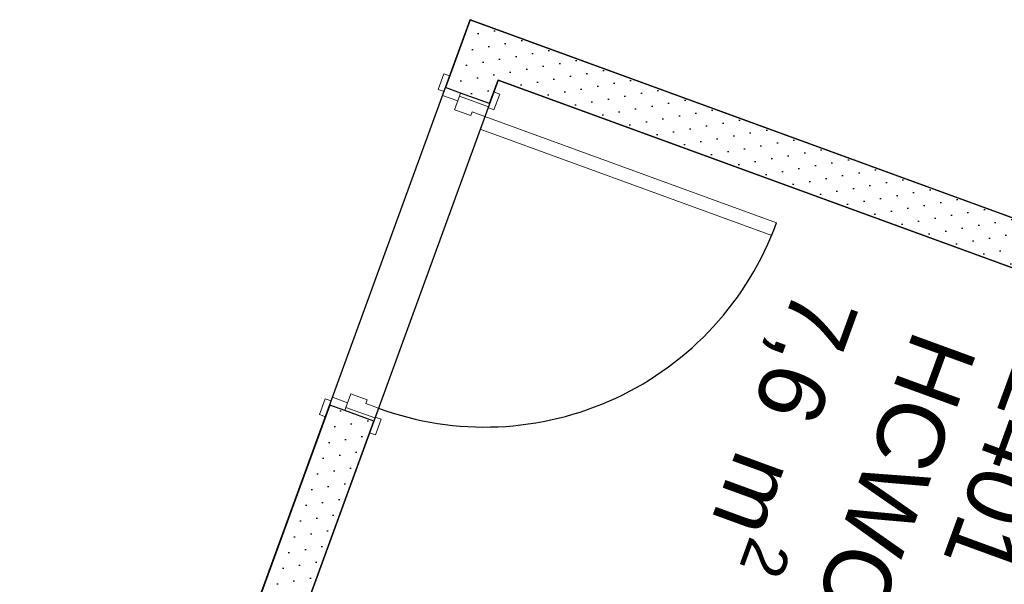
# Model space of a CAD drawing. Header units: millimetres. Extents: x 112481703 to 112588235, y 1264638581 to 1264713486.
# Tile 143 of 256: x 112552136 to 112555080, y 1264676998 to 1264678685. Entities that reach past the tile are written whole.
import ezdxf

# ---------------------------------------------------------------- set-up
doc = ezdxf.new("R2010")
doc.units = ezdxf.units.MM
doc.header["$LTSCALE"] = 0.5
doc.header["$MEASUREMENT"] = 0
doc.linetypes.add('PLINE', pattern=[0])
doc.layers.add('234- Vinduer_ dører_ porter(Nye konstruksjoner)', color=7, linetype='Continuous', lineweight=0)
for name, color, linetype in [('242- Ikke-bærende innervegger', 7, 'Continuous'), ('242- Ikke-bærende innervegger (Skravur)', 7, 'Continuous'), ('244- Vinduer_ dører_ foldevegger(Nye konstruksjoner)', 7, 'Continuous'), ('862- M___Nettoareal (1-100)', 7, 'Continuous'), ('862- M___Nettoareal(Nye konstruksjoner)', 7, 'Continuous'), ('862- M___Nettoareal(Polylinje)(Nye konstruksjoner)', 7, 'Continuous')]:
    doc.layers.add(name, color=color, linetype=linetype)
doc.styles.add('GENERATED_STYLE_1', font='arial.ttf')
pattern_1 = [(249.956, (112557650, 1264717795), (-81.357, 29.68231), [0, -50]), (249.956, (112557682.11, 1264717756.67), (-81.357, 29.68231), [0, -50])]

# ---------------------------------------------------------------- blocks, each defined once
blk = doc.blocks.new('Korridor_ Kommunikasjon_2201_63', base_point=(112559704.1, 1264676700.3))
at = {"layer": '862- M___Nettoareal(Polylinje)(Nye konstruksjoner)', "linetype": 'PLINE', "flags": 128}
blk.add_lwpolyline([(112557148.6, 1264687798.4), (112555269.8, 1264688483.9), (112554593.4, 1264688730.7), (112553511, 1264685763.9), (112554187.4, 1264685517.2), (112553494.7, 1264683618.6), (112552802, 1264681720), (112552125.6, 1264681966.8), (112551052.2, 1264679024.5), (112551493.7, 1264678863.4), (112551728.6, 1264678777.7), (112551035.9, 1264676879.1), (112550343.2, 1264674980.5), (112545166.9, 1264676869), (112544028, 1264673747.3), (112543498.5, 1264672295.9), (112543785, 1264672191.3), (112543704.1, 1264671969.6), (112546498.9, 1264670950), (112546875.9, 1264671983.4), (112547903, 1264672461.3), (112548418.7, 1264672273.1), (112548432.4, 1264672310.7), (112549259.1, 1264672009.1), (112548842.3, 1264670866.8), (112550796.4, 1264670153.9), (112551756, 1264672784.3), (112551380.3, 1264672921.4), (112552531.9, 1264676077.8), (112553483, 1264678684.8), (112557992.2, 1264677039.6), (112558180.1, 1264676971), (112557241, 1264674397.1), (112557229, 1264674364.1), (112557085.1, 1264673969.6), (112557573.6, 1264673791.3), (112557094.1, 1264672477), (112559198.4, 1264671709.3), (112559498.2, 1264672531), (112560773, 1264676025.1), (112561658.9, 1264678453.5), (112562778, 1264681520.7), (112560481.1, 1264682358.7), (112559285.9, 1264679082.9), (112559211.2, 1264678878.2), (112554518.8, 1264680590.2), (112554680.9, 1264681034.5)], close=True, dxfattribs=at)
blk = doc.blocks.new('HCWC - Personal_2401_84', base_point=(112554426.4, 1264676930.9))
at = {"layer": '862- M___Nettoareal(Polylinje)(Nye konstruksjoner)', "linetype": 'PLINE', "flags": 128}
blk.add_lwpolyline([(112552711.4, 1264676161.4), (112555567.2, 1264675119.4), (112556422.4, 1264677463.3), (112553566.5, 1264678505.2)], close=True, dxfattribs=at)
blk = doc.blocks.new('Dør[37]', base_point=(112557650, 1264717795))
at = {"layer": '234- Vinduer_ dører_ porter(Nye konstruksjoner)', "linetype": 'PLINE'}
for p, q in [((112553404.1, 1264678524), (112553387, 1264678477.1)), ((112553422, 1264678517.5), (112553404.1, 1264678524)), ((112553404.8, 1264678470.5), (112553422, 1264678517.5)), ((112553387, 1264678477.1), (112553404.8, 1264678470.5)), ((112553409.3, 1264678482.8), (112553400.7, 1264678459.3)), ((112553454.4, 1264678466.3), (112553409.3, 1264678482.8)), ((112553445.8, 1264678442.8), (112553454.4, 1264678466.3)), ((112553451, 1264678456.9), (112553454.4, 1264678466.3)), ((112553540.8, 1264678434.8), (112553454.4, 1264678466.3)), ((112553553.5, 1264678469.5), (112553536.3, 1264678422.6)), ((112553571.3, 1264678463), (112553553.5, 1264678469.5)), ((112553400.7, 1264678459.3), (112553445.8, 1264678442.8)), ((112553436.2, 1264678416.5), (112553451, 1264678456.9)), ((112553451, 1264678456.9), (112553537.4, 1264678425.4)), ((112553554.2, 1264678416.1), (112553571.3, 1264678463)), ((112553485.1, 1264678398.7), (112553436.2, 1264678416.5)), ((112553489.2, 1264678410), (112553485.1, 1264678398.7)), ((112553526.8, 1264678396.3), (112553489.2, 1264678410)), ((112553537.4, 1264678425.4), (112553526.8, 1264678396.3)), ((112553536.3, 1264678422.6), (112553554.2, 1264678416.1)), ((112553537.4, 1264678425.4), (112553540.8, 1264678434.8)), ((112553526.8, 1264678396.3), (112553513, 1264678358.7)), ((112554398.5, 1264678078.2), (112553526.8, 1264678396.3)), ((112553513, 1264678358.7), (112554384.8, 1264678040.6)), ((112554384.8, 1264678040.6), (112554398.5, 1264678078.2)), ((112553049.7, 1264677552.7), (112553032.6, 1264677505.7)), ((112553067.6, 1264677546.2), (112553049.7, 1264677552.7)), ((112553071.7, 1264677557.4), (112553063.1, 1264677533.9)), ((112553116.8, 1264677541), (112553071.7, 1264677557.4)), ((112553111.6, 1264677526.9), (112553126.4, 1264677567.3)), ((112553126.4, 1264677567.3), (112553175.2, 1264677549.5)), ((112553050.4, 1264677499.2), (112553067.6, 1264677546.2)), ((112553063.1, 1264677533.9), (112553108.2, 1264677517.5)), ((112553108.2, 1264677517.5), (112553116.8, 1264677541)), ((112553111.6, 1264677526.9), (112553108.2, 1264677517.5)), ((112553198.1, 1264677495.3), (112553111.6, 1264677526.9)), ((112553175.2, 1264677549.5), (112553171.1, 1264677538.2)), ((112553171.1, 1264677538.2), (112553208.7, 1264677524.5)), ((112553208.7, 1264677524.5), (112553198.1, 1264677495.3)), ((112553032.6, 1264677505.7), (112553050.4, 1264677499.2)), ((112553194.6, 1264677486), (112553108.2, 1264677517.5)), ((112553199.1, 1264677498.2), (112553182, 1264677451.2)), ((112553198.1, 1264677495.3), (112553194.6, 1264677486)), ((112553216.9, 1264677491.7), (112553199.1, 1264677498.2)), ((112553199.8, 1264677444.7), (112553216.9, 1264677491.7)), ((112553182, 1264677451.2), (112553199.8, 1264677444.7))]:
    blk.add_line(p, q, dxfattribs=at)
at = {"layer": '244- Vinduer_ dører_ foldevegger(Nye konstruksjoner)', "linetype": 'PLINE'}
for p, q in [((112553409.3, 1264678482.8), (112553422, 1264678517.5)), ((112553409.3, 1264678482.8), (112553422, 1264678517.5)), ((112553454.4, 1264678466.3), (112553409.3, 1264678482.8)), ((112553454.4, 1264678466.3), (112553409.3, 1264678482.8)), ((112553540.8, 1264678434.8), (112553454.4, 1264678466.3)), ((112553540.8, 1264678434.8), (112553454.4, 1264678466.3)), ((112553540.8, 1264678434.8), (112553553.5, 1264678469.5)), ((112553540.8, 1264678434.8), (112553553.5, 1264678469.5)), ((112553063.1, 1264677533.9), (112553050.4, 1264677499.2)), ((112553063.1, 1264677533.9), (112553050.4, 1264677499.2)), ((112553108.2, 1264677517.5), (112553063.1, 1264677533.9)), ((112553108.2, 1264677517.5), (112553063.1, 1264677533.9)), ((112553194.6, 1264677486), (112553108.2, 1264677517.5)), ((112553194.6, 1264677486), (112553108.2, 1264677517.5)), ((112553194.6, 1264677486), (112553182, 1264677451.2)), ((112553194.6, 1264677486), (112553182, 1264677451.2))]:
    blk.add_line(p, q, dxfattribs=at)
blk.add_arc((112553526.8, 1264678396.3), 928, 249.956, 339.956, dxfattribs=at)
blk = doc.blocks.new('Label_17', base_point=(112554521.8, 1264676711.6))
at = {"layer": '862- M___Nettoareal (1-100)', "char_height": 200, "attachment_point": 1, "rotation": 249.956, "style": 'GENERATED_STYLE_1'}
for s, insert in [('\\A1;{\\pql;\\pt0,241000;\\fArial|b0|i0|c0|p0;\\W1.000000;7,6\\fArial|b0|i0|c0|p0;\\W1.000000;\\A1{\\H.66x;\\S^  ;}\\fArial|b0|i0|c0|p0;\\W1.000000; m\\fArial|b0|i0|c0|p0;\\W1.000000;\\A1{\\H.66x;\\S2^  ;}\\fArial|b0|i0|c0|p0;\\W1.000000;\\fArial|b0|i0|c0|p0;\\W1.000000;\\fArial|b0|i0|c0|p0;\\W1.000000;\\fArial|b0|i0|c0|p0;\\W1.000000;\\fArial|b0|i0|c0|p0;\\W1.000000;\\fArial|b0|i0|c0|p0;\\W1.000000;\\fArial|b0|i0|c0|p0;\\W1.000000;\\A1{\\H.66x;\\S^  ;}\\fArial|b0|i0|c0|p0;\\W1.000000;\\fArial|b0|i0|c0|p0;\\W1.000000;\\A1{\\H.66x;\\S^  ;}\\fArial|b0|i0|c0|p0;\\W1.000000;\\fArial|b0|i0|c0|p0;\\W1.000000;\\fArial|b0|i0|c0|p0;\\W1.000000;\\fArial|b0|i0|c0|p0;\\W1.000000;\\fArial|b0|i0|c0|p0;\\W1.000000;\\fArial|b0|i0|c0|p0;\\W1.000000;\\fArial|b0|i0|c0|p0;\\W1.000000;\\A1{\\H.66x;\\S^  ;}\\fArial|b0|i0|c0|p0;\\W1.000000;\\fArial|b0|i0|c0|p0;\\W1.000000;\\A1{\\H.66x;\\S^  ;}\\fArial|b0|i0|c0|p0;\\W1.000000;\\fArial|b0|i0|c0|p0;\\W1.000000;\\fArial|b0|i0|c0|p0;\\W1.000000;\\fArial|b0|i0|c0|p0;\\W1.000000;\\fArial|b0|i0|c0|p0;\\W1.000000;\\fArial|b0|i0|c0|p0;\\W1.000000;\\fArial|b0|i0|c0|p0;\\W1.000000;\\A1{\\H.66x;\\S^  ;}\\fArial|b0|i0|c0|p0;\\W1.000000;\\fArial|b0|i0|c0|p0;\\W1.000000;\\A1{\\H.66x;\\S^  ;}\\fArial|b0|i0|c0|p0;\\W1.000000;\\fArial|b0|i0|c0|p0;\\W1.000000;\\fArial|b0|i0|c0|p0;\\W1.000000;\\fArial|b0|i0|c0|p0;\\W1.000000;\\fArial|b0|i0|c0|p0;\\W1.000000;\\fArial|b0|i0|c0|p0;\\W1.000000;\\fArial|b0|i0|c0|p0;\\W1.000000;\\A1{\\H.66x;\\S^  ;}\\fArial|b0|i0|c0|p0;\\W1.000000;\\fArial|b0|i0|c0|p0;\\W1.000000;\\A1{\\H.66x;\\S^  ;}\\fArial|b0|i0|c0|p0;\\W1.000000;\\fArial|b0|i0|c0|p0;\\W1.000000;\\fArial|b0|i0|c0|p0;\\W1.000000;\\fArial|b0|i0|c0|p0;\\W1.000000;\\fArial|b0|i0|c0|p0;\\W1.000000;\\fArial|b0|i0|c0|p0;\\W1.000000;\\fArial|b0|i0|c0|p0;\\W1.000000;\\fArial|b0|i0|c0|p0;\\W1.000000;}', (112554702, 1264677805.8)), ('\\A1;{\\pql;\\pt0,241000;\\fArial|b0|i0|c0|p0;\\W1.000000;2401\\fArial|b0|i0|c0|p0;\\W1.000000;\\A1{\\H.66x;\\S^  ;}\\fArial|b0|i0|c0|p0;\\W1.000000;\\fArial|b0|i0|c0|p0;\\W1.000000;\\A1{\\H.66x;\\S^  ;}\\fArial|b0|i0|c0|p0;\\W1.000000;\\fArial|b0|i0|c0|p0;\\W1.000000;\\fArial|b0|i0|c0|p0;\\W1.000000;\\fArial|b0|i0|c0|p0;\\W1.000000;\\fArial|b0|i0|c0|p0;\\W1.000000;\\fArial|b0|i0|c0|p0;\\W1.000000;\\fArial|b0|i0|c0|p0;\\W1.000000;\\A1{\\H.66x;\\S^  ;}\\fArial|b0|i0|c0|p0;\\W1.000000;\\fArial|b0|i0|c0|p0;\\W1.000000;\\A1{\\H.66x;\\S^  ;}\\fArial|b0|i0|c0|p0;\\W1.000000;\\fArial|b0|i0|c0|p0;\\W1.000000;\\fArial|b0|i0|c0|p0;\\W1.000000;\\fArial|b0|i0|c0|p0;\\W1.000000;\\fArial|b0|i0|c0|p0;\\W1.000000;\\fArial|b0|i0|c0|p0;\\W1.000000;\\fArial|b0|i0|c0|p0;\\W1.000000;\\A1{\\H.66x;\\S^  ;}\\fArial|b0|i0|c0|p0;\\W1.000000;\\fArial|b0|i0|c0|p0;\\W1.000000;\\A1{\\H.66x;\\S^  ;}\\fArial|b0|i0|c0|p0;\\W1.000000;\\fArial|b0|i0|c0|p0;\\W1.000000;\\fArial|b0|i0|c0|p0;\\W1.000000;\\fArial|b0|i0|c0|p0;\\W1.000000;\\fArial|b0|i0|c0|p0;\\W1.000000;\\fArial|b0|i0|c0|p0;\\W1.000000;\\fArial|b0|i0|c0|p0;\\W1.000000;\\A1{\\H.66x;\\S^  ;}\\fArial|b0|i0|c0|p0;\\W1.000000;\\fArial|b0|i0|c0|p0;\\W1.000000;\\A1{\\H.66x;\\S^  ;}\\fArial|b0|i0|c0|p0;\\W1.000000;\\fArial|b0|i0|c0|p0;\\W1.000000;\\fArial|b0|i0|c0|p0;\\W1.000000;\\fArial|b0|i0|c0|p0;\\W1.000000;\\fArial|b0|i0|c0|p0;\\W1.000000;\\fArial|b0|i0|c0|p0;\\W1.000000;\\fArial|b0|i0|c0|p0;\\W1.000000;\\A1{\\H.66x;\\S^  ;}\\fArial|b0|i0|c0|p0;\\W1.000000;\\fArial|b0|i0|c0|p0;\\W1.000000;\\A1{\\H.66x;\\S^  ;}\\fArial|b0|i0|c0|p0;\\W1.000000;\\fArial|b0|i0|c0|p0;\\W1.000000;\\fArial|b0|i0|c0|p0;\\W1.000000;\\fArial|b0|i0|c0|p0;\\W1.000000;\\fArial|b0|i0|c0|p0;\\W1.000000;\\fArial|b0|i0|c0|p0;\\W1.000000;\\fArial|b0|i0|c0|p0;\\W1.000000;\\fArial|b0|i0|c0|p0;\\W1.000000;}', (112555295.2, 1264677589.4)), ('\\A1;{\\pql;\\pt0,241000;\\fArial|b0|i0|c0|p0;\\W1.000000;HCWC - Personal\\fArial|b0|i0|c0|p0;\\W1.000000;\\A1{\\H.66x;\\S^  ;}\\fArial|b0|i0|c0|p0;\\W1.000000;\\fArial|b0|i0|c0|p0;\\W1.000000;\\A1{\\H.66x;\\S^  ;}\\fArial|b0|i0|c0|p0;\\W1.000000;\\fArial|b0|i0|c0|p0;\\W1.000000;\\fArial|b0|i0|c0|p0;\\W1.000000;\\fArial|b0|i0|c0|p0;\\W1.000000;\\fArial|b0|i0|c0|p0;\\W1.000000;\\fArial|b0|i0|c0|p0;\\W1.000000;\\fArial|b0|i0|c0|p0;\\W1.000000;\\A1{\\H.66x;\\S^  ;}\\fArial|b0|i0|c0|p0;\\W1.000000;\\fArial|b0|i0|c0|p0;\\W1.000000;\\A1{\\H.66x;\\S^  ;}\\fArial|b0|i0|c0|p0;\\W1.000000;\\fArial|b0|i0|c0|p0;\\W1.000000;\\fArial|b0|i0|c0|p0;\\W1.000000;\\fArial|b0|i0|c0|p0;\\W1.000000;\\fArial|b0|i0|c0|p0;\\W1.000000;\\fArial|b0|i0|c0|p0;\\W1.000000;\\fArial|b0|i0|c0|p0;\\W1.000000;\\A1{\\H.66x;\\S^  ;}\\fArial|b0|i0|c0|p0;\\W1.000000;\\fArial|b0|i0|c0|p0;\\W1.000000;\\A1{\\H.66x;\\S^  ;}\\fArial|b0|i0|c0|p0;\\W1.000000;\\fArial|b0|i0|c0|p0;\\W1.000000;\\fArial|b0|i0|c0|p0;\\W1.000000;\\fArial|b0|i0|c0|p0;\\W1.000000;\\fArial|b0|i0|c0|p0;\\W1.000000;\\fArial|b0|i0|c0|p0;\\W1.000000;\\fArial|b0|i0|c0|p0;\\W1.000000;\\A1{\\H.66x;\\S^  ;}\\fArial|b0|i0|c0|p0;\\W1.000000;\\fArial|b0|i0|c0|p0;\\W1.000000;\\A1{\\H.66x;\\S^  ;}\\fArial|b0|i0|c0|p0;\\W1.000000;\\fArial|b0|i0|c0|p0;\\W1.000000;\\fArial|b0|i0|c0|p0;\\W1.000000;\\fArial|b0|i0|c0|p0;\\W1.000000;\\fArial|b0|i0|c0|p0;\\W1.000000;\\fArial|b0|i0|c0|p0;\\W1.000000;\\fArial|b0|i0|c0|p0;\\W1.000000;\\A1{\\H.66x;\\S^  ;}\\fArial|b0|i0|c0|p0;\\W1.000000;\\fArial|b0|i0|c0|p0;\\W1.000000;\\A1{\\H.66x;\\S^  ;}\\fArial|b0|i0|c0|p0;\\W1.000000;\\fArial|b0|i0|c0|p0;\\W1.000000;\\fArial|b0|i0|c0|p0;\\W1.000000;\\fArial|b0|i0|c0|p0;\\W1.000000;\\fArial|b0|i0|c0|p0;\\W1.000000;\\fArial|b0|i0|c0|p0;\\W1.000000;\\fArial|b0|i0|c0|p0;\\W1.000000;\\fArial|b0|i0|c0|p0;\\W1.000000;}', (112555000, 1264677697.1))]:
    blk.add_mtext(s, dxfattribs=dict(at, insert=insert))

msp = doc.modelspace()

# ---------------------------------------------------------------- hatches: boundary and pattern name
at = {"layer": '242- Ikke-bærende innervegger (Skravur)', "linetype": 'Continuous'}
h = msp.add_hatch(dxfattribs=at)
h.set_pattern_fill('Prikker_tett', color=256, style=0, pattern_type=2)
h.set_pattern_definition(pattern_1)
h.paths.add_polyline_path([(112553566.5, 1264678505.2), (112553483, 1264678684.8), (112553435, 1264678553.2)])
h = msp.add_hatch(dxfattribs=at)
h.set_pattern_fill('Prikker_tett', color=256, style=0, pattern_type=2)
h.set_pattern_definition(pattern_1)
h.paths.add_polyline_path([(112553614.5, 1264678636.8), (112553483, 1264678684.8), (112553566.5, 1264678505.2)])
h = msp.add_hatch(dxfattribs=at)
h.set_pattern_fill('Prikker_tett', color=256, style=0, pattern_type=2)
h.set_pattern_definition(pattern_1)
h.paths.add_polyline_path([(112553614.5, 1264678636.8), (112553566.5, 1264678505.2), (112556774.9, 1264677334.7), (112556822.8, 1264677466.2)])
h = msp.add_hatch(dxfattribs=at)
h.set_pattern_fill('Prikker_tett', color=256, style=0, pattern_type=2)
h.set_pattern_definition(pattern_1)
h.paths.add_polyline_path([(112553566.5, 1264678505.2), (112553435, 1264678553.2), (112553409.3, 1264678482.8), (112553540.8, 1264678434.8)])
h = msp.add_hatch(dxfattribs=at)
h.set_pattern_fill('Prikker_tett', color=256, style=0, pattern_type=2)
h.set_pattern_definition(pattern_1)
h.paths.add_polyline_path([(112553194.6, 1264677486), (112553063.1, 1264677533.9), (112552192.6, 1264675147.8), (112552324.1, 1264675099.8)])

# ---------------------------------------------------------------- linework, layer by layer
at = {"layer": '242- Ikke-bærende innervegger', "linetype": 'PLINE'}
for p, q in [((112553409.3, 1264678482.8), (112553422, 1264678517.5)), ((112553454.4, 1264678466.3), (112553409.3, 1264678482.8)), ((112553540.8, 1264678434.8), (112553454.4, 1264678466.3)), ((112553540.8, 1264678434.8), (112553553.5, 1264678469.5)), ((112553063.1, 1264677533.9), (112553050.4, 1264677499.2)), ((112553108.2, 1264677517.5), (112553063.1, 1264677533.9)), ((112553194.6, 1264677486), (112553108.2, 1264677517.5)), ((112553194.6, 1264677486), (112553182, 1264677451.2))]:
    msp.add_line(p, q, dxfattribs=at)
at = {"layer": '242- Ikke-bærende innervegger', "linetype": 'PLINE', "flags": 128}
for points in [[(112553483, 1264678684.8), (112553435, 1264678553.2)], [(112556822.8, 1264677466.2), (112553483, 1264678684.8)], [(112553435, 1264678553.2), (112553409.3, 1264678482.8)], [(112553540.8, 1264678434.8), (112553566.5, 1264678505.2)], [(112553566.5, 1264678505.2), (112556774.9, 1264677334.7)], [(112553063.1, 1264677533.9), (112552192.6, 1264675147.8)], [(112552711.4, 1264676161.4), (112553194.6, 1264677486)]]:
    msp.add_lwpolyline(points, dxfattribs=at)

# ---------------------------------------------------------------- block references
at = {"layer": '244- Vinduer_ dører_ foldevegger(Nye konstruksjoner)', "linetype": 'PLINE'}
msp.add_blockref('Dør[37]', (112557650, 1264717795), dxfattribs=at)
at = {"layer": '862- M___Nettoareal (1-100)', "linetype": 'PLINE'}
msp.add_blockref('Label_17', (112554521.8, 1264676711.6), dxfattribs=at)
at = {"layer": '862- M___Nettoareal(Nye konstruksjoner)', "linetype": 'Continuous'}
for name, p in [('Korridor_ Kommunikasjon_2201_63', (112559704.1, 1264676700.3)), ('HCWC - Personal_2401_84', (112554426.4, 1264676930.9))]:
    msp.add_blockref(name, p, dxfattribs=at)

doc.saveas('drawing.dxf')
